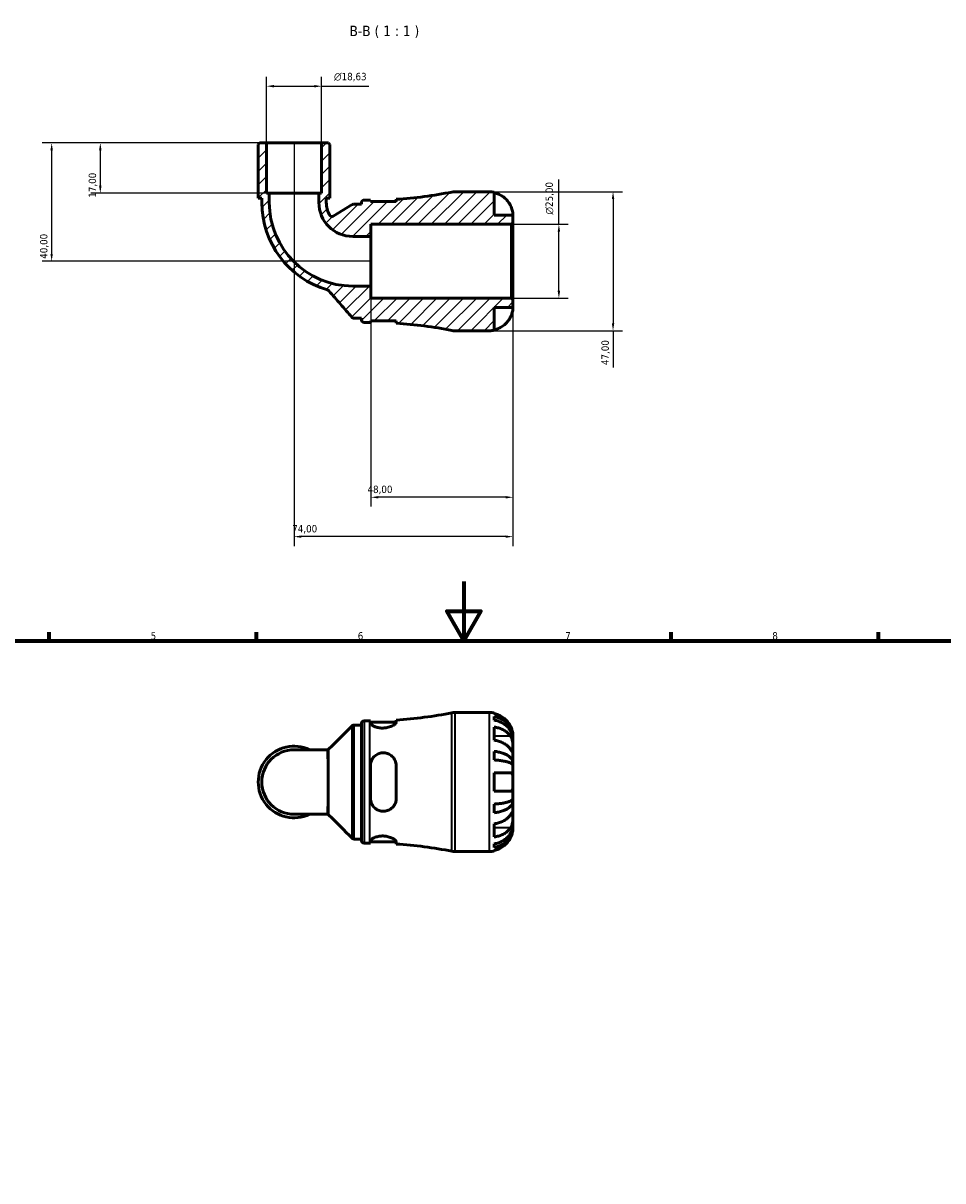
# Model space of a CAD drawing. Header units: millimetres. Extents: x 0 to 902, y 0 to 783.
# Tile 5 of 6: x 272 to 582, y 391 to 783. Entities that reach past the tile are written whole.
import ezdxf

# ---------------------------------------------------------------- set-up
doc = ezdxf.new("R2010")
doc.units = ezdxf.units.MM
for name, color, linetype, lineweight in [('Border (ISO)', 7, 'Continuous', 70), ('Dimension (ISO)', 7, 'Continuous', 25), ('Hatch (ISO)', 7, 'Continuous', 18), ('Symbol (ISO)', 7, 'Continuous', 25), ('Visible (ISO)', 7, 'Continuous', 50), ('Visible Narrow (ISO)', 7, 'Continuous', 35)]:
    doc.layers.add(name, color=color, linetype=linetype, lineweight=lineweight)
doc.styles.add('Label Text (ISO)', font='tahoma.ttf')
doc.styles.add('Note Text (ISO)', font='tahoma.ttf')
doc.dimstyles.new('Default (ISO)', dxfattribs={"dimtxt": 2.5, "dimasz": 2.5, "dimexe": 3.175, "dimexo": 0, "dimgap": 0.762, "dimtad": 1, "dimrnd": 1e-08, "dimzin": 0, "dimtxsty": 'Note Text (ISO)', "dimcen": 0.09, "dimdle": 10, "dimclrd": 256, "dimclre": 256, "dimclrt": 232, "dimazin": 0, "dimtfac": 1.40208, "dimtmove": 0, "dimatfit": 3, "dimfxl": 1, "dimtolj": 1, "dimtzin": 0, "dimlwd": -1, "dimlwe": -1, "dimarcsym": 0})

# ---------------------------------------------------------------- blocks, each defined once
blk = doc.blocks.new('Borders Default Border')
at = {"layer": 'Border (ISO)'}
for p, q in [((280.33, 574), (280.33, 576.9)), ((350.42, 574), (350.42, 576.9)), ((490.58, 574), (490.58, 576.9)), ((560.67, 574), (560.67, 576.9))]:
    blk.add_line(p, q, dxfattribs=at)
at = {"layer": 'Border (ISO)', "flags": 128}
for points in [[(420.5, 594), (420.5, 574), (414.73, 584), (426.27, 584), (420.5, 574)], [(20, 20), (20, 574), (821, 574), (821, 20), (20, 20)]]:
    blk.add_lwpolyline(points, dxfattribs=at)
at = {"layer": 'Border (ISO)', "color": 232, "true_color": 0xca0064, "char_height": 2.5, "attachment_point": 7, "style": 'Note Text (ISO)'}
for s, insert in [('5', (314.64, 574.35)), ('6', (384.66, 574.35)), ('7', (454.77, 574.4)), ('8', (524.81, 574.34))]:
    blk.add_mtext(s, dxfattribs=dict(at, insert=insert))
blk = doc.blocks.new('*D7')
at = {"layer": 'Defpoints', "color": 0, "transparency": 16777216}
for p in [(436.65, 714.8), (452.65, 714.8), (436.65, 689.8)]:
    blk.add_point(p, dxfattribs=at)
at = {"layer": 'Dimension (ISO)', "transparency": 16777216}
for p, q in [((452.65, 714.8), (452.65, 729.93)), ((436.65, 714.8), (455.83, 714.8)), ((452.65, 692.3), (452.65, 712.3)), ((436.65, 689.8), (455.83, 689.8))]:
    blk.add_line(p, q, dxfattribs=at)
for points in [[(452.24, 712.3), (453.07, 712.3), (452.65, 714.8)], [(452.24, 692.3), (453.07, 692.3), (452.65, 689.8)]]:
    blk.add_solid(points, dxfattribs=at)
at = {"layer": 'Dimension (ISO)', "color": 232, "true_color": 0xca0064, "transparency": 16777216, "insert": (448.13, 718.06), "char_height": 2.5, "attachment_point": 1, "rotation": 90, "style": 'Note Text (ISO)'}
blk.add_mtext('\\A1;\\fAIGDT|b0|i0;\\H2.5000;\\ln\\fTahoma|b0|i0;\\H2.5000;25,00', dxfattribs=at)
blk = doc.blocks.new('*D8')
at = {"layer": 'Defpoints', "color": 0, "transparency": 16777216}
for p in [(429.25, 725.8), (429.25, 678.8), (470.96, 678.8)]:
    blk.add_point(p, dxfattribs=at)
at = {"layer": 'Dimension (ISO)', "transparency": 16777216}
for p, q in [((429.25, 725.8), (474.14, 725.8)), ((470.96, 723.3), (470.96, 681.3)), ((429.25, 678.8), (474.14, 678.8)), ((470.96, 678.8), (470.96, 666.43))]:
    blk.add_line(p, q, dxfattribs=at)
for points in [[(470.55, 723.3), (471.38, 723.3), (470.96, 725.8)], [(470.55, 681.3), (471.38, 681.3), (470.96, 678.8)]]:
    blk.add_solid(points, dxfattribs=at)
at = {"layer": 'Dimension (ISO)', "color": 232, "true_color": 0xca0064, "transparency": 16777216, "insert": (467.03, 667.19), "char_height": 2.5, "attachment_point": 1, "rotation": 90, "style": 'Note Text (ISO)'}
blk.add_mtext('\\A1;47,00', dxfattribs=at)
blk = doc.blocks.new('*D9')
at = {"layer": 'Defpoints', "color": 0, "transparency": 16777216}
for p in [(353.81, 742.3), (297.63, 725.3), (354.74, 725.3)]:
    blk.add_point(p, dxfattribs=at)
at = {"layer": 'Dimension (ISO)', "transparency": 16777216}
for p, q in [((353.81, 742.3), (294.45, 742.3)), ((297.63, 739.8), (297.63, 727.8)), ((354.74, 725.3), (294.45, 725.3))]:
    blk.add_line(p, q, dxfattribs=at)
for points in [[(297.21, 739.8), (298.04, 739.8), (297.63, 742.3)], [(297.21, 727.8), (298.04, 727.8), (297.63, 725.3)]]:
    blk.add_solid(points, dxfattribs=at)
at = {"layer": 'Dimension (ISO)', "color": 232, "true_color": 0xca0064, "transparency": 16777216, "insert": (293.69, 723.78), "char_height": 2.5, "attachment_point": 1, "rotation": 90, "style": 'Note Text (ISO)'}
blk.add_mtext('\\A1;17,00', dxfattribs=at)
blk = doc.blocks.new('*D10')
at = {"layer": 'Defpoints', "color": 0, "transparency": 16777216}
for p in [(353.81, 742.3), (281.18, 702.3), (389.12, 702.3)]:
    blk.add_point(p, dxfattribs=at)
at = {"layer": 'Dimension (ISO)', "transparency": 16777216}
for p, q in [((353.81, 742.3), (278, 742.3)), ((281.18, 739.8), (281.18, 704.8)), ((389.12, 702.3), (278, 702.3))]:
    blk.add_line(p, q, dxfattribs=at)
for points in [[(280.76, 739.8), (281.59, 739.8), (281.18, 742.3)], [(280.76, 704.8), (281.59, 704.8), (281.18, 702.3)]]:
    blk.add_solid(points, dxfattribs=at)
at = {"layer": 'Dimension (ISO)', "color": 232, "true_color": 0xca0064, "transparency": 16777216, "insert": (277.24, 703.13), "char_height": 2.5, "attachment_point": 1, "rotation": 90, "style": 'Note Text (ISO)'}
blk.add_mtext('\\A1;40,00', dxfattribs=at)
blk = doc.blocks.new('*D11')
at = {"layer": 'Defpoints', "color": 0, "transparency": 16777216}
for p in [(372.44, 761.48), (353.81, 742.3), (372.44, 742.3)]:
    blk.add_point(p, dxfattribs=at)
at = {"layer": 'Dimension (ISO)', "transparency": 16777216}
for p, q in [((353.81, 742.3), (353.81, 764.65)), ((372.44, 742.3), (372.44, 764.65)), ((356.31, 761.48), (369.94, 761.48)), ((372.44, 761.48), (388.42, 761.48))]:
    blk.add_line(p, q, dxfattribs=at)
for points in [[(356.31, 761.9), (356.31, 761.06), (353.81, 761.48)], [(369.94, 761.9), (369.94, 761.06), (372.44, 761.48)]]:
    blk.add_solid(points, dxfattribs=at)
at = {"layer": 'Dimension (ISO)', "color": 232, "true_color": 0xca0064, "transparency": 16777216, "insert": (376.61, 766), "char_height": 2.5, "attachment_point": 1, "style": 'Note Text (ISO)'}
blk.add_mtext('\\A1;\\fAIGDT|b0|i0;\\H2.5000;\\ln\\fTahoma|b0|i0;\\H2.5000;18,63', dxfattribs=at)
blk = doc.blocks.new('*D12')
at = {"layer": 'Defpoints', "color": 0, "transparency": 16777216}
for p in [(389.12, 693.91), (437.12, 689.33), (389.12, 622.5)]:
    blk.add_point(p, dxfattribs=at)
at = {"layer": 'Dimension (ISO)', "transparency": 16777216}
for p, q in [((389.12, 693.91), (389.12, 619.33)), ((437.12, 689.33), (437.12, 619.33)), ((434.62, 622.5), (391.62, 622.5))]:
    blk.add_line(p, q, dxfattribs=at)
for points in [[(391.62, 622.92), (391.62, 622.08), (389.12, 622.5)], [(434.62, 622.92), (434.62, 622.08), (437.12, 622.5)]]:
    blk.add_solid(points, dxfattribs=at)
at = {"layer": 'Dimension (ISO)', "color": 232, "true_color": 0xca0064, "transparency": 16777216, "insert": (387.95, 626.44), "char_height": 2.5, "attachment_point": 1, "style": 'Note Text (ISO)'}
blk.add_mtext('\\A1;48,00', dxfattribs=at)
blk = doc.blocks.new('*D13')
at = {"layer": 'Defpoints', "color": 0, "transparency": 16777216}
for p in [(363.12, 742.3), (437.12, 689.33), (363.12, 609.19)]:
    blk.add_point(p, dxfattribs=at)
at = {"layer": 'Dimension (ISO)', "transparency": 16777216}
for p, q in [((363.12, 742.3), (363.12, 606.02)), ((437.12, 689.33), (437.12, 606.02)), ((434.62, 609.19), (365.62, 609.19))]:
    blk.add_line(p, q, dxfattribs=at)
for points in [[(365.62, 609.61), (365.62, 608.78), (363.12, 609.19)], [(434.62, 609.61), (434.62, 608.78), (437.12, 609.19)]]:
    blk.add_solid(points, dxfattribs=at)
at = {"layer": 'Dimension (ISO)', "color": 232, "true_color": 0xca0064, "transparency": 16777216, "insert": (362.5, 613.13), "char_height": 2.5, "attachment_point": 1, "style": 'Note Text (ISO)'}
blk.add_mtext('\\A1;74,00', dxfattribs=at)

msp = doc.modelspace()

# ---------------------------------------------------------------- hatches: boundary and pattern name
at = {"layer": 'Hatch (ISO)'}
h = msp.add_hatch(dxfattribs=at)
h.set_pattern_fill('ANSI31', color=256, scale=25.4, style=0)
h.set_pattern_definition([(45, (0, 0), (-2.245064, 2.245064), [])])
edge = h.paths.add_edge_path()
edge.add_ellipse((417.4283, 683.4983), major_axis=(-0.9155, -4.61), ratio=1, start_angle=0, end_angle=11.232066)
edge.add_line((417.4283, 678.7983), (429.2474, 678.7983))
edge.add_ellipse((429.2474, 686.6733), major_axis=(0, -7.875), ratio=1, start_angle=0, end_angle=11.536959)
edge.add_line((430.8224, 678.9574), (430.8224, 686.6733))
edge.add_line((430.8224, 686.6733), (437.1224, 686.6733))
edge.add_line((437.1224, 686.6733), (437.1224, 689.3283))
edge.add_line((437.1224, 689.3283), (436.6524, 689.7983))
edge.add_line((436.6524, 689.7983), (389.1224, 689.7983))
edge.add_line((389.1224, 689.7983), (389.1224, 693.9143))
edge.add_line((389.1224, 693.9143), (382.9904, 693.9143))
edge.add_ellipse((382.9904, 722.1663), major_axis=(0, -28.252), ratio=1, start_angle=270, end_angle=360, ccw=False)
edge.add_line((354.7384, 722.1663), (354.7384, 725.2983))
edge.add_line((354.7384, 725.2983), (353.8069, 725.2983))
edge.add_line((353.8069, 725.2983), (353.8069, 742.2983))
edge.add_line((353.8069, 742.2983), (351.4822, 742.2983))
edge.add_line((351.4822, 742.2983), (351.0122, 741.8283))
edge.add_line((351.0122, 741.8283), (351.0122, 723.5983))
edge.add_line((351.0122, 723.5983), (352.2232, 723.5983))
edge.add_line((352.2232, 723.5983), (352.2232, 722.1663))
edge.add_ellipse((382.9904, 722.1663), major_axis=(-30.7671, 0), ratio=1, start_angle=0, end_angle=73.851936)
edge.add_spline(control_points=[(374.4334, 692.613), (374.5196, 692.5881), (374.6018, 692.5509), (374.7531, 692.4544), (374.8214, 692.3956), (374.8804, 692.3279)], knot_values=[-0.05383969, -0.05383969, -0.05383969, -0.05383969, -0.02691984, -0.02691984, 0, 0, 0, 0], degree=3, periodic=0)
edge.add_line((374.8804, 692.3279), (382.7094, 683.3505))
edge.add_spline(control_points=[(382.7094, 683.3505), (382.7573, 683.2956), (382.8113, 683.2465), (382.9297, 683.1617), (382.9936, 683.1263), (383.1742, 683.0522), (383.2955, 683.0283), (383.4179, 683.0283)], knot_values=[-0.08040517, -0.08040517, -0.08040517, -0.08040517, -0.05856288, -0.05856288, -0.03672058, -0.03672058, 0, 0, 0, 0], degree=3, periodic=0)
edge.add_line((383.4179, 683.0283), (385.8704, 683.0283))
edge.add_line((385.8704, 683.0283), (385.8704, 682.5583))
edge.add_ellipse((386.8104, 682.5583), major_axis=(-0.94, 0), ratio=1, start_angle=0, end_angle=90)
edge.add_line((386.8104, 681.6183), (388.7504, 681.6183))
edge.add_ellipse((388.7504, 539.0883), major_axis=(0, 142.53), ratio=1, start_angle=359.926637, end_angle=360, ccw=False)
edge.add_line((388.9329, 681.6182), (388.9329, 682.1183))
edge.add_line((388.9329, 682.1183), (397.6829, 682.1183))
edge.add_line((397.6829, 682.1183), (397.6829, 681.3381))
edge.add_ellipse((388.7504, 539.0883), major_axis=(8.9325, 142.2498), ratio=1, start_angle=352.361073, end_angle=360, ccw=False)
edge = h.paths.add_edge_path()
edge.add_ellipse((417.4283, 721.0983), major_axis=(0, 4.7), ratio=1, start_angle=0, end_angle=11.232066)
edge.add_ellipse((388.7504, 865.5083), major_axis=(27.7625, -139.8), ratio=1, start_angle=352.361073, end_angle=360, ccw=False)
edge.add_line((397.6829, 723.2585), (397.6829, 722.4783))
edge.add_line((397.6829, 722.4783), (388.9329, 722.4783))
edge.add_line((388.9329, 722.4783), (388.9329, 722.9784))
edge.add_ellipse((388.7504, 865.5083), major_axis=(0.1825, -142.5299), ratio=1, start_angle=359.926637, end_angle=360, ccw=False)
edge.add_line((388.7504, 722.9783), (386.8104, 722.9783))
edge.add_ellipse((386.8104, 722.0383), major_axis=(0, 0.94), ratio=1, start_angle=0, end_angle=90)
edge.add_line((385.8704, 722.0383), (385.8704, 721.5683))
edge.add_line((385.8704, 721.5683), (383.2519, 721.5683))
edge.add_ellipse((383.2519, 720.6283), major_axis=(0, 0.94), ratio=1, start_angle=0, end_angle=31.091067)
edge.add_line((382.7665, 721.4333), (376.3891, 717.5875))
edge.add_ellipse((375.9037, 718.3925), major_axis=(0.4854, -0.805), ratio=1, start_angle=266.944933, end_angle=360, ccw=False)
edge.add_ellipse((382.9904, 722.1663), major_axis=(-7.9164, -4.2156), ratio=1, start_angle=331.964, end_angle=360, ccw=False)
edge.add_line((374.0215, 722.1663), (374.0215, 723.5983))
edge.add_line((374.0215, 723.5983), (375.2325, 723.5983))
edge.add_line((375.2325, 723.5983), (375.2325, 741.8283))
edge.add_line((375.2325, 741.8283), (374.7625, 742.2983))
edge.add_line((374.7625, 742.2983), (372.4379, 742.2983))
edge.add_line((372.4379, 742.2983), (372.4379, 725.2983))
edge.add_line((372.4379, 725.2983), (371.5063, 725.2983))
edge.add_line((371.5063, 725.2983), (371.5063, 722.1663))
edge.add_ellipse((382.9904, 722.1663), major_axis=(-11.484, 0), ratio=1, start_angle=0, end_angle=90)
edge.add_line((382.9904, 710.6822), (389.1224, 710.6822))
edge.add_line((389.1224, 710.6822), (389.1224, 714.7983))
edge.add_line((389.1224, 714.7983), (436.6524, 714.7983))
edge.add_line((436.6524, 714.7983), (437.1224, 715.2683))
edge.add_line((437.1224, 715.2683), (437.1224, 717.9233))
edge.add_line((437.1224, 717.9233), (430.8224, 717.9233))
edge.add_line((430.8224, 717.9233), (430.8224, 725.6392))
edge.add_ellipse((429.2474, 717.9233), major_axis=(1.575, 7.7159), ratio=1, start_angle=0, end_angle=11.536959)
edge.add_line((429.2474, 725.7983), (417.4283, 725.7983))

# ---------------------------------------------------------------- linework, layer by layer
at = {"layer": 'Visible (ISO)'}
for p, q in [((351.4822, 742.2983), (351.0122, 741.8283)), ((351.0122, 741.8283), (351.0122, 723.5983)), ((353.8069, 742.2983), (351.4822, 742.2983)), ((353.8069, 725.2983), (353.8069, 742.2983)), ((372.4379, 742.2983), (353.8069, 742.2983)), ((374.7625, 742.2983), (372.4379, 742.2983)), ((372.4379, 742.2983), (372.4379, 725.2983)), ((375.2325, 741.8283), (374.7625, 742.2983)), ((375.2325, 723.5983), (375.2325, 741.8283)), ((354.7384, 725.2983), (353.8069, 725.2983)), ((354.7384, 722.1663), (354.7384, 725.2983)), ((371.5063, 725.2983), (354.7384, 725.2983)), ((372.4379, 725.2983), (371.5063, 725.2983)), ((371.5063, 725.2983), (371.5063, 722.1663)), ((429.2474, 725.7983), (417.4283, 725.7983)), ((430.8224, 717.9233), (430.8224, 725.6392)), ((351.0122, 723.5983), (352.2232, 723.5983)), ((352.2232, 723.5983), (352.2232, 722.1663)), ((374.0215, 722.1663), (374.0215, 723.5983)), ((374.0215, 723.5983), (375.2325, 723.5983)), ((382.7665, 721.4333), (376.3891, 717.5875)), ((385.8704, 721.5683), (383.2519, 721.5683)), ((385.8704, 722.0383), (385.8704, 721.5683)), ((388.7504, 722.9783), (386.8104, 722.9783)), ((388.9329, 722.4783), (388.9329, 722.9784)), ((397.6829, 722.4783), (388.9329, 722.4783)), ((397.6829, 723.2585), (397.6829, 722.4783)), ((437.1224, 717.9233), (430.8224, 717.9233)), ((437.1224, 715.2683), (437.1224, 717.9233)), ((389.1224, 710.6822), (389.1224, 714.7983)), ((389.1224, 714.7983), (436.6524, 714.7983)), ((436.6524, 714.7983), (437.1224, 715.2683)), ((436.6524, 714.7983), (436.6524, 689.7983)), ((437.1224, 689.3283), (437.1224, 715.2683)), ((382.9904, 710.6822), (389.1224, 710.6822)), ((389.1224, 693.9143), (389.1224, 710.6822)), ((389.1224, 693.9143), (382.9904, 693.9143)), ((389.1224, 689.7983), (389.1224, 693.9143)), ((436.6524, 689.7983), (389.1224, 689.7983)), ((437.1224, 689.3283), (436.6524, 689.7983)), ((437.1224, 686.6733), (437.1224, 689.3283)), ((430.8224, 678.9574), (430.8224, 686.6733)), ((430.8224, 686.6733), (437.1224, 686.6733)), ((383.4179, 683.0283), (385.8704, 683.0283)), ((385.8704, 683.0283), (385.8704, 682.5583)), ((386.8104, 681.6183), (388.7504, 681.6183)), ((388.9329, 681.6182), (388.9329, 682.1183)), ((388.9329, 682.1183), (397.6829, 682.1183)), ((397.6829, 682.1183), (397.6829, 681.3381)), ((417.4283, 678.7983), (429.2474, 678.7983)), ((417.4283, 549.738), (429.2474, 549.738)), ((430.8224, 549.5789), (430.8224, 549.3653)), ((430.8224, 548.3567), (430.8224, 547.1489)), ((383.3841, 545.508), (385.8704, 545.508)), ((385.8704, 506.498), (385.8704, 545.978)), ((386.8104, 546.918), (388.7504, 546.918)), ((388.9329, 546.9181), (388.9329, 546.1733)), ((388.9329, 546.418), (397.6798, 546.418)), ((397.6829, 546.4637), (397.6829, 547.1982)), ((430.8224, 544.8189), (430.8224, 540.3641)), ((437.1224, 540.8576), (437.11, 540.8576)), ((437.1224, 540.8576), (437.1224, 541.863)), ((437.1224, 540.4749), (437.1224, 540.8576)), ((437.1224, 537.2865), (437.1224, 540.4749)), ((374.2429, 537.1371), (363.1224, 537.1371)), ((430.8224, 536.6076), (430.8224, 533.6918)), ((437.1224, 532.6763), (437.1224, 537.2865)), ((437.1224, 532.6763), (436.2135, 532.6763)), ((437.1224, 531.7524), (437.1224, 532.6763)), ((388.9329, 531.738), (388.9329, 520.738)), ((397.6829, 520.738), (397.6829, 531.738)), ((430.8224, 529.388), (430.8224, 523.088)), ((437.1224, 526.238), (437.1224, 531.7524)), ((437.1224, 520.7236), (437.1224, 526.238)), ((437.1224, 519.7997), (437.1224, 520.7236)), ((430.8224, 518.7841), (430.8224, 515.8683)), ((437.1224, 519.7997), (436.2135, 519.7997)), ((437.1224, 515.1894), (437.1224, 519.7997)), ((363.1224, 515.3388), (374.2429, 515.3388)), ((437.1224, 512.0011), (437.1224, 515.1894)), ((430.8224, 512.1119), (430.8224, 507.6571)), ((437.1224, 511.6184), (437.11, 511.6184)), ((437.1224, 511.6184), (437.1224, 512.0011)), ((437.1224, 510.613), (437.1224, 511.6184)), ((383.3841, 506.968), (385.8704, 506.968)), ((386.8104, 505.558), (388.7504, 505.558)), ((388.9329, 506.3027), (388.9329, 505.5579)), ((388.9329, 506.058), (397.6798, 506.058)), ((397.6829, 505.2778), (397.6829, 506.0123)), ((430.8224, 505.327), (430.8224, 504.1193)), ((417.4283, 502.738), (429.2474, 502.738)), ((430.8224, 503.1106), (430.8224, 502.8971))]:
    msp.add_line(p, q, dxfattribs=at)
for centre, radius, start, end in [((388.7504, 865.5083), 142.53, 273.593139, 281.232066), ((417.4283, 721.0983), 4.7, 90, 101.232066), ((429.2474, 717.9233), 7.875, 78.463041, 90), ((382.9904, 722.1663), 30.7671, 180, 253.851936), ((382.9904, 722.1663), 28.252, 180, 270), ((382.9904, 722.1663), 11.484, 180, 270), ((382.9904, 722.1663), 8.9689, 180, 208.036), ((383.2519, 720.6283), 0.94, 90, 121.091067), ((386.8104, 722.0383), 0.94, 90, 180), ((388.7504, 865.5083), 142.53, 270, 270.073363), ((375.9037, 718.3925), 0.94, 208.036, 301.091067), ((386.8104, 682.5583), 0.94, 180, 270), ((388.7504, 539.0883), 142.53, 89.926637, 90), ((388.7504, 539.0883), 142.53, 78.767934, 86.406861), ((417.4283, 683.4983), 4.7, 258.767934, 270), ((429.2474, 686.6733), 7.875, 270, 281.536959), ((388.7504, 689.448), 142.53, 273.593139, 281.232066), ((417.4283, 545.038), 4.7, 90, 101.232066), ((429.2474, 541.863), 7.875, 78.463041, 90), ((386.8104, 545.978), 0.94, 90, 180), ((388.7504, 689.448), 142.53, 270, 270.073363), ((363.1224, 526.238), 12.1101, 64.158067, 295.841933), ((363.1224, 526.238), 10.8991, 90, 270), ((386.8104, 506.498), 0.94, 180, 270), ((388.7504, 363.028), 142.53, 89.926637, 90), ((388.7504, 363.028), 142.53, 78.767934, 86.406861), ((417.4283, 507.438), 4.7, 258.767934, 270), ((429.2474, 510.613), 7.875, 270, 281.536959)]:
    msp.add_arc(centre, radius, start, end, dxfattribs=at)
for points, knots in [([(430.8224, 725.4256), (431.3244, 725.3222), (431.8145, 725.167), (432.6976, 724.7995), (433.1693, 724.5508), (434.0495, 723.9593), (434.4579, 723.6164), (435.1466, 722.9238), (435.4896, 722.5097), (435.9979, 721.7432), (436.1867, 721.4064), (436.3446, 721.0733)], [0.149410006, 0.149410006, 0.149410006, 0.149410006, 0.290445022, 0.290445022, 0.436341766, 0.436341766, 0.582238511, 0.582238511, 0.729346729, 0.729346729, 0.835262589, 0.835262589, 0.835262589, 0.835262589]), ([(436.3446, 721.0733), (436.4588, 720.8326), (436.5622, 720.5878), (436.7522, 720.0759), (436.8344, 719.8133), (436.9686, 719.2988), (437.0172, 719.0543), (437.0942, 718.5519), (437.1103, 718.3234), (437.124, 718.006), (437.1224, 717.9233), (437.1224, 717.9233)], [-0.507771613, -0.507771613, -0.507771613, -0.507771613, -0.427868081, -0.427868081, -0.340242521, -0.340242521, -0.247592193, -0.247592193, -0.125001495, -0.125001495, 0, 0, 0, 0]), ([(374.4334, 692.613), (374.5196, 692.5881), (374.6018, 692.5509), (374.7531, 692.4544), (374.8214, 692.3956), (374.8804, 692.3279)], [-0.0538396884, -0.0538396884, -0.0538396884, -0.0538396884, -0.0269198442, -0.0269198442, 0, 0, 0, 0]), ([(374.8804, 692.3279), (376.2016, 690.813), (377.5227, 689.298), (380.1324, 686.3055), (381.4209, 684.828), (382.7094, 683.3505)], [-1.23391608, -1.23391608, -1.23391608, -1.23391608, -0.63088667, -0.63088667, -0.04274841, -0.04274841, -0.04274841, -0.04274841]), ([(437.1224, 686.6733), (437.1224, 686.6733), (437.1225, 686.6504), (437.1214, 686.5564), (437.1199, 686.4824), (437.1061, 686.2127), (437.0862, 685.9704), (437.0011, 685.4594), (436.951, 685.2226), (436.8328, 684.785), (436.774, 684.5945), (436.6375, 684.2048), (436.5602, 684.0073), (436.4332, 683.7143), (436.3897, 683.6184), (436.3446, 683.5233)], [-2.176679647, -2.176679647, -2.176679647, -2.176679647, -2.110866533, -2.110866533, -2.040552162, -2.040552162, -1.91738302, -1.91738302, -1.829422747, -1.829422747, -1.765581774, -1.765581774, -1.70117883, -1.70117883, -1.669619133, -1.669619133, -1.669619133, -1.669619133]), ([(382.7094, 683.3505), (382.7573, 683.2956), (382.8113, 683.2465), (382.9297, 683.1617), (382.9936, 683.1263), (383.1742, 683.0522), (383.2955, 683.0283), (383.4179, 683.0283)], [-0.0804051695, -0.0804051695, -0.0804051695, -0.0804051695, -0.058562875, -0.058562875, -0.0367205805, -0.0367205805, 0, 0, 0, 0]), ([(436.3446, 683.5233), (436.1867, 683.1902), (435.9979, 682.8533), (435.4896, 682.0869), (435.1466, 681.6728), (434.4579, 680.9802), (434.0495, 680.6373), (433.1693, 680.0457), (432.6976, 679.7971), (431.8145, 679.4296), (431.3244, 679.2743), (430.8224, 679.1709)], [3.892395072, 3.892395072, 3.892395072, 3.892395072, 3.998310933, 3.998310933, 4.145419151, 4.145419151, 4.291315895, 4.291315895, 4.43721264, 4.43721264, 4.578247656, 4.578247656, 4.578247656, 4.578247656]), ([(436.3446, 545.013), (436.1867, 545.3461), (435.9979, 545.6829), (435.4896, 546.4494), (435.1466, 546.8635), (434.4579, 547.5561), (434.0495, 547.899), (433.1693, 548.4905), (432.6976, 548.7392), (431.8145, 549.1067), (431.3244, 549.2619), (430.8224, 549.3653)], [3.892395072, 3.892395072, 3.892395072, 3.892395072, 3.998310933, 3.998310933, 4.145419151, 4.145419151, 4.291315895, 4.291315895, 4.43721264, 4.43721264, 4.578247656, 4.578247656, 4.578247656, 4.578247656]), ([(430.8224, 548.3567), (431.3274, 548.2566), (431.8208, 548.106), (432.7065, 547.7504), (433.1784, 547.5105), (434.0593, 546.9397), (434.4682, 546.6088), (435.1558, 545.942), (435.4977, 545.5446), (436.0871, 544.6887), (436.3346, 544.2304), (436.7076, 543.3569), (436.867, 542.8612), (437.0744, 541.8482), (437.1224, 541.3311), (437.1224, 540.8576)], [0.1494024, 0.1494024, 0.1494024, 0.1494024, 0.29124982, 0.29124982, 0.43706507, 0.43706507, 0.58288032, 0.58288032, 0.7290354, 0.7290354, 0.87519047, 0.87519047, 1.02191485, 1.02191485, 1.16863923, 1.16863923, 1.16863923, 1.16863923]), ([(382.7142, 545.2275), (382.7361, 545.2498), (382.7614, 545.2732), (382.8208, 545.3215), (382.8549, 545.3463), (382.9341, 545.3946), (382.9791, 545.4181), (383.0804, 545.4592), (383.1366, 545.4769), (383.2565, 545.5013), (383.3203, 545.508), (383.3841, 545.508)], [3.13875867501, 3.13875867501, 3.13875867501, 3.13875867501, 3.13932963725, 3.13932963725, 3.13990059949, 3.13990059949, 3.14047156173, 3.14047156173, 3.14104252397, 3.14104252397, 3.14161348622, 3.14161348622, 3.14161348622, 3.14161348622]), ([(397.6829, 546.4637), (397.6829, 546.4237), (397.6755, 546.3817), (397.6198, 546.2148), (397.5223, 546.0779), (397.156, 545.7211), (396.8295, 545.4934), (396.0127, 545.074), (395.5292, 544.8826), (394.5532, 544.6255), (394.0897, 544.5444), (393.1661, 544.474), (392.7213, 544.4795), (391.8062, 544.5707), (391.3534, 544.664), (390.4673, 544.9301), (390.0584, 545.1112), (389.3925, 545.5023), (389.1498, 545.7122), (388.9644, 545.999), (388.9329, 546.0897), (388.9329, 546.1733)], [-1.51388871, -1.51388871, -1.51388871, -1.51388871, -1.46807207, -1.46807207, -1.34001381, -1.34001381, -1.15172155, -1.15172155, -0.9695924, -0.9695924, -0.82469696, -0.82469696, -0.69041417, -0.69041417, -0.54038864, -0.54038864, -0.36395407, -0.36395407, -0.17493064, -0.17493064, -0.08013007, -0.08013007, -0.08013007, -0.08013007]), ([(437.1224, 540.4749), (437.1224, 540.8963), (437.0744, 541.3565), (436.867, 542.258), (436.7076, 542.6992), (436.3346, 543.4766), (436.0871, 543.8845), (435.4977, 544.6462), (435.1558, 544.9999), (434.4682, 545.5934), (434.0593, 545.8879), (433.1784, 546.3959), (432.7065, 546.6093), (431.8208, 546.9259), (431.3274, 547.0599), (430.8224, 547.1489)], [3.51339372, 3.51339372, 3.51339372, 3.51339372, 3.6601181, 3.6601181, 3.80684248, 3.80684248, 3.95299756, 3.95299756, 4.09915263, 4.09915263, 4.24496788, 4.24496788, 4.39078313, 4.39078313, 4.53263055, 4.53263055, 4.53263055, 4.53263055]), ([(430.8224, 544.8189), (431.3244, 544.7458), (431.8145, 544.636), (432.6976, 544.3761), (433.1693, 544.2003), (434.0495, 543.782), (434.4579, 543.5395), (435.1466, 543.0498), (435.4896, 542.757), (435.9979, 542.215), (436.1867, 541.9768), (436.3446, 541.7413)], [0.149410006, 0.149410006, 0.149410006, 0.149410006, 0.290445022, 0.290445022, 0.436341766, 0.436341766, 0.582238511, 0.582238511, 0.729346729, 0.729346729, 0.835262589, 0.835262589, 0.835262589, 0.835262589]), ([(437.1224, 541.863), (437.1224, 541.863), (437.1225, 541.8859), (437.1214, 541.9799), (437.1199, 542.0539), (437.1061, 542.3236), (437.0862, 542.5659), (437.0011, 543.0768), (436.951, 543.3137), (436.8328, 543.7513), (436.774, 543.9418), (436.6375, 544.3315), (436.5602, 544.529), (436.4332, 544.822), (436.3897, 544.9179), (436.3446, 545.013)], [-2.176679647, -2.176679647, -2.176679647, -2.176679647, -2.110866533, -2.110866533, -2.040552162, -2.040552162, -1.91738302, -1.91738302, -1.829422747, -1.829422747, -1.765581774, -1.765581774, -1.70117883, -1.70117883, -1.669619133, -1.669619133, -1.669619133, -1.669619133]), ([(436.3446, 537.2865), (436.1867, 537.5221), (435.9979, 537.7603), (435.4896, 538.3022), (435.1466, 538.595), (434.4579, 539.0848), (434.0495, 539.3272), (433.1693, 539.7455), (432.6976, 539.9214), (431.8145, 540.1812), (431.3244, 540.291), (430.8224, 540.3641)], [3.892395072, 3.892395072, 3.892395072, 3.892395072, 3.998310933, 3.998310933, 4.145419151, 4.145419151, 4.291315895, 4.291315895, 4.43721264, 4.43721264, 4.578247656, 4.578247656, 4.578247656, 4.578247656]), ([(436.3446, 541.7413), (436.4024, 541.6551), (436.4576, 541.5631), (436.5938, 541.3077), (436.6695, 541.1363), (436.8046, 540.763), (436.8627, 540.5624), (436.9774, 540.0635), (437.0237, 539.7623), (437.0954, 539.0661), (437.1105, 538.6785), (437.124, 537.9305), (437.1224, 537.5809), (437.1224, 537.2865)], [-0.50766593, -0.50766593, -0.50766593, -0.50766593, -0.46718991, -0.46718991, -0.402002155, -0.402002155, -0.33506637, -0.33506637, -0.243004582, -0.243004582, -0.124888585, -0.124888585, 0, 0, 0, 0]), ([(374.2429, 537.1371), (374.2993, 537.1371), (374.3566, 537.1424), (374.467, 537.1627), (374.5201, 537.1777), (374.6181, 537.2143), (374.663, 537.2358), (374.7434, 537.2815), (374.7789, 537.3056), (374.8414, 537.3536), (374.8685, 537.3774), (374.8921, 537.4004)], [-1.5280551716, -1.5280551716, -1.5280551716, -1.5280551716, -1.5234538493, -1.5234538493, -1.5188525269, -1.5188525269, -1.5142512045, -1.5142512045, -1.5096498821, -1.5096498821, -1.5050485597, -1.5050485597, -1.5050485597, -1.5050485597]), ([(430.8224, 536.6076), (431.3274, 536.5552), (431.8208, 536.4762), (432.7065, 536.2898), (433.1784, 536.164), (434.0593, 535.8648), (434.4682, 535.6913), (435.1558, 535.3418), (435.4977, 535.1334), (436.0871, 534.6847), (436.3346, 534.4445), (436.7076, 533.9865), (436.867, 533.7267), (437.0744, 533.1956), (437.1224, 532.9245), (437.1224, 532.6763)], [0.1494024, 0.1494024, 0.1494024, 0.1494024, 0.29124982, 0.29124982, 0.43706507, 0.43706507, 0.58288032, 0.58288032, 0.7290354, 0.7290354, 0.87519047, 0.87519047, 1.02191485, 1.02191485, 1.16863923, 1.16863923, 1.16863923, 1.16863923]), ([(437.1224, 537.2865), (437.1224, 537.1308), (437.1225, 536.9918), (437.1213, 536.7438), (437.1199, 536.6382), (437.1074, 536.4399), (437.0923, 536.3754), (437.0274, 536.3558), (436.9801, 536.3945), (436.8628, 536.5354), (436.8047, 536.6142), (436.6697, 536.8057), (436.594, 536.9166), (436.4577, 537.1181), (436.4025, 537.2002), (436.3446, 537.2865)], [0, 0, 0, 0, 0.066081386, 0.066081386, 0.136674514, 0.136674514, 0.238734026, 0.238734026, 0.334577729, 0.334577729, 0.401578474, 0.401578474, 0.466853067, 0.466853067, 0.507453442, 0.507453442, 0.507453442, 0.507453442]), ([(388.9329, 531.738), (388.9329, 531.8831), (388.9401, 532.0279), (388.9969, 532.5974), (389.1011, 533.0115), (389.479, 533.9304), (389.7982, 534.4124), (390.5877, 535.2078), (391.0477, 535.5259), (391.9843, 535.9331), (392.4339, 536.0501), (393.3473, 536.136), (393.7964, 536.1084), (394.7438, 535.9036), (395.2224, 535.7043), (396.1339, 535.1265), (396.548, 534.731), (397.2132, 533.7953), (397.456, 533.2505), (397.6489, 532.3648), (397.6829, 532.0527), (397.6829, 531.738)], [-1.50675698, -1.50675698, -1.50675698, -1.50675698, -1.46149555, -1.46149555, -1.32770331, -1.32770331, -1.14676156, -1.14676156, -0.97470672, -0.97470672, -0.83447156, -0.83447156, -0.69888057, -0.69888057, -0.53962463, -0.53962463, -0.35952093, -0.35952093, -0.17170196, -0.17170196, -0.0733786, -0.0733786, -0.0733786, -0.0733786]), ([(437.1224, 531.7524), (437.1224, 531.8749), (437.0744, 532.0086), (436.867, 532.2706), (436.7076, 532.3988), (436.3346, 532.6247), (436.0871, 532.7432), (435.4977, 532.9646), (435.1558, 533.0673), (434.4682, 533.2398), (434.0593, 533.3254), (433.1784, 533.473), (432.7065, 533.535), (431.8208, 533.627), (431.3274, 533.6659), (430.8224, 533.6918)], [3.51339372, 3.51339372, 3.51339372, 3.51339372, 3.6601181, 3.6601181, 3.80684248, 3.80684248, 3.95299756, 3.95299756, 4.09915263, 4.09915263, 4.24496788, 4.24496788, 4.39078313, 4.39078313, 4.53263055, 4.53263055, 4.53263055, 4.53263055]), ([(430.8224, 529.388), (431.3244, 529.388), (431.8145, 529.388), (432.6976, 529.388), (433.1693, 529.388), (434.0495, 529.388), (434.4579, 529.388), (435.1466, 529.388), (435.4896, 529.388), (435.9979, 529.388), (436.1867, 529.388), (436.3446, 529.388)], [0.149410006, 0.149410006, 0.149410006, 0.149410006, 0.290445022, 0.290445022, 0.436341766, 0.436341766, 0.582238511, 0.582238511, 0.729346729, 0.729346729, 0.835262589, 0.835262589, 0.835262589, 0.835262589]), ([(436.3446, 529.388), (436.4067, 529.388), (436.4657, 529.3798), (436.6017, 529.3386), (436.6743, 529.2961), (436.8055, 529.17), (436.8626, 529.0851), (436.9772, 528.8311), (437.0238, 528.6445), (437.0955, 528.1421), (437.1106, 527.8121), (437.124, 527.0662), (437.1224, 526.6543), (437.1224, 526.238)], [-0.508164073, -0.508164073, -0.508164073, -0.508164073, -0.464605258, -0.464605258, -0.401547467, -0.401547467, -0.335618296, -0.335618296, -0.242869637, -0.242869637, -0.124906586, -0.124906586, 0, 0, 0, 0]), ([(437.1224, 526.238), (437.1224, 526.0186), (437.1225, 525.7998), (437.1214, 525.356), (437.1199, 525.1329), (437.1061, 524.5475), (437.0862, 524.213), (437.0011, 523.7363), (436.951, 523.5703), (436.8328, 523.3443), (436.774, 523.2688), (436.6375, 523.1559), (436.5602, 523.1191), (436.4332, 523.0923), (436.3897, 523.088), (436.3446, 523.088)], [-2.176679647, -2.176679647, -2.176679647, -2.176679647, -2.110866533, -2.110866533, -2.040552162, -2.040552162, -1.91738302, -1.91738302, -1.829422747, -1.829422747, -1.765581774, -1.765581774, -1.70117883, -1.70117883, -1.669619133, -1.669619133, -1.669619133, -1.669619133]), ([(397.6829, 520.738), (397.6829, 520.591), (397.6755, 520.4444), (397.6198, 519.8921), (397.5223, 519.4968), (397.156, 518.5744), (396.8295, 518.076), (396.0127, 517.2523), (395.5292, 516.9232), (394.5532, 516.5179), (394.0897, 516.4067), (393.1661, 516.3427), (392.7213, 516.3798), (391.8062, 516.5989), (391.3534, 516.7941), (390.4673, 517.3623), (390.0584, 517.7562), (389.3925, 518.6969), (389.1498, 519.2509), (388.9644, 520.1335), (388.9329, 520.4348), (388.9329, 520.738)], [-1.51388871, -1.51388871, -1.51388871, -1.51388871, -1.46807207, -1.46807207, -1.34001381, -1.34001381, -1.15172155, -1.15172155, -0.9695924, -0.9695924, -0.82469696, -0.82469696, -0.69041417, -0.69041417, -0.54038864, -0.54038864, -0.36395407, -0.36395407, -0.17493064, -0.17493064, -0.08013007, -0.08013007, -0.08013007, -0.08013007]), ([(436.3446, 523.088), (436.1867, 523.088), (435.9979, 523.088), (435.4896, 523.088), (435.1466, 523.088), (434.4579, 523.088), (434.0495, 523.088), (433.1693, 523.088), (432.6976, 523.088), (431.8145, 523.088), (431.3244, 523.088), (430.8224, 523.088)], [3.892395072, 3.892395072, 3.892395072, 3.892395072, 3.998310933, 3.998310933, 4.145419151, 4.145419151, 4.291315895, 4.291315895, 4.43721264, 4.43721264, 4.578247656, 4.578247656, 4.578247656, 4.578247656]), ([(430.8224, 518.7841), (431.3274, 518.81), (431.8208, 518.849), (432.7065, 518.941), (433.1784, 519.003), (434.0593, 519.1506), (434.4682, 519.2362), (435.1558, 519.4086), (435.4977, 519.5114), (436.0871, 519.7327), (436.3346, 519.8513), (436.7076, 520.0772), (436.867, 520.2054), (437.0744, 520.4674), (437.1224, 520.6011), (437.1224, 520.7236)], [0.1494024, 0.1494024, 0.1494024, 0.1494024, 0.29124982, 0.29124982, 0.43706507, 0.43706507, 0.58288032, 0.58288032, 0.7290354, 0.7290354, 0.87519047, 0.87519047, 1.02191485, 1.02191485, 1.16863923, 1.16863923, 1.16863923, 1.16863923]), ([(437.1224, 519.7997), (437.1224, 519.5514), (437.0744, 519.2803), (436.867, 518.7493), (436.7076, 518.4894), (436.3346, 518.0315), (436.0871, 517.7912), (435.4977, 517.3426), (435.1558, 517.1342), (434.4682, 516.7846), (434.0593, 516.6112), (433.1784, 516.3119), (432.7065, 516.1862), (431.8208, 515.9998), (431.3274, 515.9208), (430.8224, 515.8683)], [3.51339372, 3.51339372, 3.51339372, 3.51339372, 3.6601181, 3.6601181, 3.80684248, 3.80684248, 3.95299756, 3.95299756, 4.09915263, 4.09915263, 4.24496788, 4.24496788, 4.39078313, 4.39078313, 4.53263055, 4.53263055, 4.53263055, 4.53263055]), ([(374.8921, 515.0756), (374.8685, 515.0985), (374.8414, 515.1224), (374.7789, 515.1704), (374.7434, 515.1945), (374.663, 515.2401), (374.6181, 515.2616), (374.5201, 515.2982), (374.467, 515.3133), (374.3566, 515.3336), (374.2993, 515.3388), (374.2429, 515.3388)], [1.505059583, 1.505059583, 1.505059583, 1.505059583, 1.5096611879, 1.5096611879, 1.5142627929, 1.5142627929, 1.5188643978, 1.5188643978, 1.5234660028, 1.5234660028, 1.5280676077, 1.5280676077, 1.5280676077, 1.5280676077]), ([(430.8224, 512.1119), (431.3244, 512.185), (431.8145, 512.2948), (432.6976, 512.5546), (433.1693, 512.7304), (434.0495, 513.1488), (434.4579, 513.3912), (435.1466, 513.881), (435.4896, 514.1738), (435.9979, 514.7157), (436.1867, 514.9539), (436.3446, 515.1894)], [0.149410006, 0.149410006, 0.149410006, 0.149410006, 0.290445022, 0.290445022, 0.436341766, 0.436341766, 0.582238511, 0.582238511, 0.729346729, 0.729346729, 0.835262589, 0.835262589, 0.835262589, 0.835262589]), ([(436.3446, 515.1894), (436.4024, 515.2756), (436.4576, 515.3577), (436.5938, 515.5592), (436.6695, 515.6701), (436.8046, 515.8616), (436.8627, 515.9404), (436.9774, 516.0782), (437.0237, 516.117), (437.0954, 516.1045), (437.1105, 516.0246), (437.124, 515.7167), (437.1224, 515.4838), (437.1224, 515.1894)], [-0.50766593, -0.50766593, -0.50766593, -0.50766593, -0.46718991, -0.46718991, -0.402002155, -0.402002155, -0.33506637, -0.33506637, -0.243004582, -0.243004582, -0.124888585, -0.124888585, 0, 0, 0, 0]), ([(437.1224, 515.1894), (437.1224, 515.0337), (437.1225, 514.862), (437.1213, 514.48), (437.1199, 514.269), (437.1074, 513.7293), (437.0923, 513.3941), (437.0274, 512.7385), (436.9801, 512.4247), (436.8628, 511.914), (436.8047, 511.7133), (436.6697, 511.34), (436.594, 511.1686), (436.4577, 510.9131), (436.4025, 510.821), (436.3446, 510.7347)], [0, 0, 0, 0, 0.066081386, 0.066081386, 0.136674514, 0.136674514, 0.238734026, 0.238734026, 0.334577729, 0.334577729, 0.401578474, 0.401578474, 0.466853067, 0.466853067, 0.507453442, 0.507453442, 0.507453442, 0.507453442]), ([(430.8224, 505.327), (431.3274, 505.4161), (431.8208, 505.5501), (432.7065, 505.8666), (433.1784, 506.0801), (434.0593, 506.5881), (434.4682, 506.8826), (435.1558, 507.476), (435.4977, 507.8298), (436.0871, 508.5914), (436.3346, 508.9993), (436.7076, 509.7767), (436.867, 510.2179), (437.0744, 511.1194), (437.1224, 511.5797), (437.1224, 512.0011)], [0.1494024, 0.1494024, 0.1494024, 0.1494024, 0.29124982, 0.29124982, 0.43706507, 0.43706507, 0.58288032, 0.58288032, 0.7290354, 0.7290354, 0.87519047, 0.87519047, 1.02191485, 1.02191485, 1.16863923, 1.16863923, 1.16863923, 1.16863923]), ([(437.1224, 511.6184), (437.1224, 511.1449), (437.0744, 510.6277), (436.867, 509.6148), (436.7076, 509.119), (436.3346, 508.2456), (436.0871, 507.7872), (435.4977, 506.9314), (435.1558, 506.5339), (434.4682, 505.8671), (434.0593, 505.5362), (433.1784, 504.9654), (432.7065, 504.7256), (431.8208, 504.3699), (431.3274, 504.2193), (430.8224, 504.1193)], [3.51339372, 3.51339372, 3.51339372, 3.51339372, 3.6601181, 3.6601181, 3.80684248, 3.80684248, 3.95299756, 3.95299756, 4.09915263, 4.09915263, 4.24496788, 4.24496788, 4.39078313, 4.39078313, 4.53263055, 4.53263055, 4.53263055, 4.53263055]), ([(436.3446, 510.7347), (436.1867, 510.4991), (435.9979, 510.2609), (435.4896, 509.719), (435.1466, 509.4262), (434.4579, 508.9364), (434.0495, 508.694), (433.1693, 508.2757), (432.6976, 508.0998), (431.8145, 507.84), (431.3244, 507.7302), (430.8224, 507.6571)], [3.892395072, 3.892395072, 3.892395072, 3.892395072, 3.998310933, 3.998310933, 4.145419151, 4.145419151, 4.291315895, 4.291315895, 4.43721264, 4.43721264, 4.578247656, 4.578247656, 4.578247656, 4.578247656]), ([(436.3446, 507.463), (436.4067, 507.5939), (436.4657, 507.7262), (436.6017, 508.0516), (436.6743, 508.2442), (436.8055, 508.6333), (436.8626, 508.8276), (436.9772, 509.2766), (437.0238, 509.5186), (437.0955, 510.0025), (437.1106, 510.2196), (437.124, 510.5304), (437.1224, 510.613), (437.1224, 510.613)], [-0.508164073, -0.508164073, -0.508164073, -0.508164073, -0.464605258, -0.464605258, -0.401547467, -0.401547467, -0.335618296, -0.335618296, -0.242869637, -0.242869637, -0.124906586, -0.124906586, 0, 0, 0, 0]), ([(383.3841, 506.968), (383.3203, 506.968), (383.2565, 506.9747), (383.1366, 506.9991), (383.0804, 507.0167), (382.9791, 507.0579), (382.9341, 507.0814), (382.8549, 507.1297), (382.8208, 507.1545), (382.7614, 507.2027), (382.7361, 507.2262), (382.7142, 507.2485)], [6.28318105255, 6.28318105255, 6.28318105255, 6.28318105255, 6.2837520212, 6.2837520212, 6.28432298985, 6.28432298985, 6.2848939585, 6.2848939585, 6.28546492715, 6.28546492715, 6.28603589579, 6.28603589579, 6.28603589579, 6.28603589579]), ([(388.9329, 506.3027), (388.9329, 506.3427), (388.9401, 506.3844), (388.9969, 506.5548), (389.1011, 506.694), (389.479, 507.0318), (389.7982, 507.2333), (390.5877, 507.5872), (391.0477, 507.7397), (391.9843, 507.9295), (392.4339, 507.9808), (393.3473, 507.9969), (393.7964, 507.9643), (394.7438, 507.8139), (395.2224, 507.6847), (396.1339, 507.3515), (396.548, 507.1424), (397.2132, 506.7118), (397.456, 506.4911), (397.6489, 506.1929), (397.6829, 506.0979), (397.6829, 506.0123)], [-1.50675698, -1.50675698, -1.50675698, -1.50675698, -1.46149555, -1.46149555, -1.32770331, -1.32770331, -1.14676156, -1.14676156, -0.97470672, -0.97470672, -0.83447156, -0.83447156, -0.69888057, -0.69888057, -0.53962463, -0.53962463, -0.35952093, -0.35952093, -0.17170196, -0.17170196, -0.0733786, -0.0733786, -0.0733786, -0.0733786]), ([(430.8224, 503.1106), (431.3244, 503.214), (431.8145, 503.3693), (432.6976, 503.7368), (433.1693, 503.9854), (434.0495, 504.577), (434.4579, 504.9199), (435.1466, 505.6125), (435.4896, 506.0266), (435.9979, 506.793), (436.1867, 507.1299), (436.3446, 507.463)], [0.149410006, 0.149410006, 0.149410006, 0.149410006, 0.290445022, 0.290445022, 0.436341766, 0.436341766, 0.582238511, 0.582238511, 0.729346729, 0.729346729, 0.835262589, 0.835262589, 0.835262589, 0.835262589])]:
    msp.add_open_spline(points, degree=3, knots=knots, dxfattribs=at)
for points in [[(397.6798, 722.4783), (397.6818, 722.4938), (397.6829, 722.509), (397.6829, 722.524)], [(397.6829, 682.0726), (397.6829, 682.0875), (397.6818, 682.1028), (397.6798, 682.1183)], [(374.8921, 537.4004), (377.5213, 539.9581), (380.119, 542.5924), (382.7142, 545.2275)], [(382.7142, 507.2485), (380.119, 509.8836), (377.5213, 512.5179), (374.8921, 515.0756)]]:
    msp.add_open_spline(points, degree=3, dxfattribs=at)
at = {"layer": 'Visible Narrow (ISO)'}
for p, q in [((416.5129, 503.1162), (416.5129, 549.3597)), ((417.4283, 549.4487), (417.4283, 503.0273)), ((429.2474, 503.0273), (429.2474, 549.4487)), ((386.8104, 546.6634), (386.8104, 505.8126)), ((388.7504, 505.8126), (388.7504, 546.6634)), ((436.0685, 541.7413), (431.0985, 541.7413)), ((436.0685, 510.7347), (431.0985, 510.7347))]:
    msp.add_line(p, q, dxfattribs=at)
for points, knots in [([(382.7129, 544.9916), (382.7118, 544.5777), (382.7112, 543.6234), (382.7102, 540.5371), (382.7099, 538.2339), (382.7095, 532.6884), (382.7094, 529.3972), (382.7094, 523.0707), (382.7095, 520.0407), (382.7099, 514.322), (382.7102, 511.7381), (382.7113, 508.714), (382.7119, 507.8691), (382.7129, 507.4852)], [3.29612254, 3.29612254, 3.29612254, 3.29612254, 3.71163222, 3.71163222, 4.19844656, 4.19844656, 4.71924611, 4.71924611, 5.20022133, 5.20022133, 5.74370178, 5.74370178, 6.12867203, 6.12867203, 6.12867203, 6.12867203]), ([(383.3915, 507.2067), (383.397, 507.5932), (383.4014, 508.443), (383.4098, 511.4982), (383.4131, 514.1223), (383.417, 519.9351), (383.4178, 523.0167), (383.4179, 529.4511), (383.4169, 532.7984), (383.4129, 538.4347), (383.4099, 540.7737), (383.402, 543.8927), (383.3975, 544.8532), (383.3915, 545.2702)], [-6.12610267, -6.12610267, -6.12610267, -6.12610267, -5.74370178, -5.74370178, -5.20022133, -5.20022133, -4.71924611, -4.71924611, -4.19844656, -4.19844656, -3.71163222, -3.71163222, -3.29869186, -3.29869186, -3.29869186, -3.29869186]), ([(374.2645, 537.0145), (374.2817, 536.8481), (374.3025, 536.5106), (374.3524, 535.1848), (374.3802, 533.9316), (374.4205, 530.6906), (374.4321, 528.6611), (374.4345, 524.6133), (374.426, 522.6084), (374.3907, 519.1394), (374.363, 517.6964), (374.3091, 516.0817), (374.2849, 515.6525), (374.265, 515.4591)], [-1.37524903, -1.37524903, -1.37524903, -1.37524903, -1.06088798, -1.06088798, -0.5641637, -0.5641637, -0.03147449, -0.03147449, 0.4835281, 0.4835281, 1.00975345, 1.00975345, 1.37526147, 1.37526147, 1.37526147, 1.37526147]), ([(374.8719, 515.2232), (374.861, 515.4302), (374.8591, 515.8543), (374.861, 517.4664), (374.8682, 518.9469), (374.8778, 522.509), (374.8808, 524.5689), (374.88, 528.7274), (374.876, 530.8124), (374.8658, 534.1395), (374.8594, 535.4247), (374.86, 536.7436), (374.8622, 537.0743), (374.8715, 537.2502)], [-1.35455418, -1.35455418, -1.35455418, -1.35455418, -1.00975345, -1.00975345, -0.4835281, -0.4835281, 0.03147449, 0.03147449, 0.5641637, 0.5641637, 1.06088798, 1.06088798, 1.35454315, 1.35454315, 1.35454315, 1.35454315])]:
    msp.add_open_spline(points, degree=3, knots=knots, dxfattribs=at)

# ---------------------------------------------------------------- block references
msp.add_blockref('Borders Default Border', (0, 0))

# ---------------------------------------------------------------- texts
at = {"layer": 'Symbol (ISO)', "insert": (381.8644, 777.7983), "char_height": 3.5, "attachment_point": 7, "style": 'Label Text (ISO)'}
msp.add_mtext('B-B ( 1 : 1 )', dxfattribs=at)

# ---------------------------------------------------------------- dimensions: what is measured, and where the dimension line sits
at = {"layer": 'Dimension (ISO)'}
for base, p1, p2, angle, picture, middle in [((372.4379, 761.479), (353.8069, 742.2983), (372.4379, 742.2983), 180, '*D11', (382.1349, 761.479)), ((452.6524, 714.7983), (436.6524, 689.7983), (436.6524, 714.7983), 90, '*D7', (452.6524, 723.6155))]:
    dim = msp.add_linear_dim(base=base, p1=p1, p2=p2, angle=angle, text='\\fAIGDT|b0|i0;\\H2.5000;\\ln\\fTahoma|b0|i0;\\H2.5000;<>', dimstyle='Default (ISO)', override={"dimdec": 2, "dimtp": 0, "dimtm": 0, "dimtdec": 2, "dimtofl": 0, "dimatfit": 2}, dxfattribs=at)
    dim.commit()
    dim.dimension.update_dxf_attribs({"geometry": picture, "text_midpoint": middle, "dimtype": 160})
for base, p1, p2, angle, override, picture, middle in [((281.1759, 702.2983), (353.8069, 742.2983), (389.1224, 702.2983), 270, {"dimdec": 2, "dimtp": 0, "dimtm": 0, "dimtdec": 2, "dimtofl": 0, "dimatfit": 1}, '*D10', (281.1759, 707.2983)), ((297.6272, 725.2983), (353.8069, 742.2983), (354.7384, 725.2983), 270, {"dimdec": 2, "dimtp": 0, "dimtm": 0, "dimtdec": 2, "dimtofl": 0, "dimatfit": 1}, '*D9', (297.6272, 727.7983)), ((363.1224, 609.1933), (437.1224, 689.3283), (363.1224, 742.2983), 180, {"dimdec": 2, "dimtp": 0, "dimtm": 0, "dimtdec": 2, "dimtofl": 0, "dimatfit": 1}, '*D13', (366.6224, 609.1933)), ((470.9644, 678.7983), (429.2474, 725.7983), (429.2474, 678.7983), 90, {"dimdec": 2, "dimtp": 0, "dimtm": 0, "dimtdec": 2, "dimtofl": 0, "dimatfit": 2}, '*D8', (470.9644, 671.3649)), ((389.1224, 622.501), (437.1224, 689.3283), (389.1224, 693.9143), 180, {"dimdec": 2, "dimtp": 0, "dimtm": 0, "dimtdec": 2, "dimtofl": 0, "dimatfit": 1}, '*D12', (392.1224, 622.501))]:
    dim = msp.add_linear_dim(base=base, p1=p1, p2=p2, angle=angle, dimstyle='Default (ISO)', override=override, dxfattribs=at)
    dim.commit()
    dim.dimension.update_dxf_attribs({"geometry": picture, "text_midpoint": middle, "dimtype": 160})

doc.saveas('drawing.dxf')
